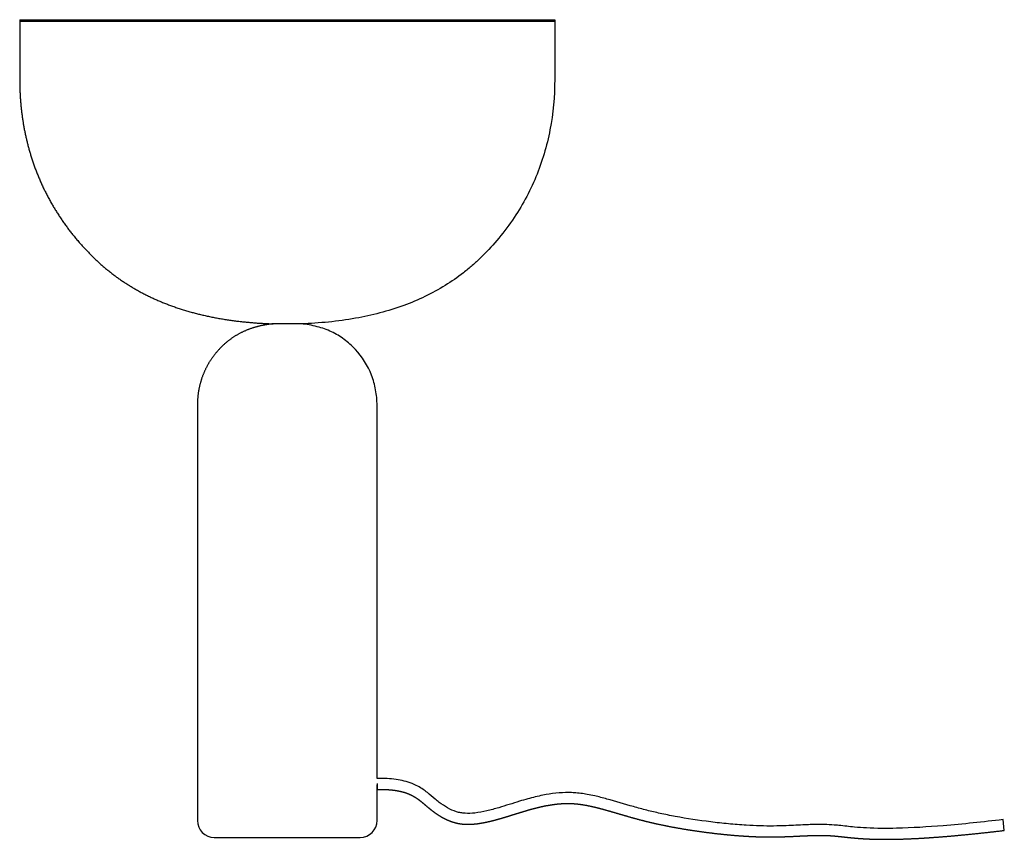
# Model space of a CAD drawing. Header units: millimetres. Extents: x 81.7 to 135.9, y 268.1 to 313.3.
import ezdxf

# ---------------------------------------------------------------- set-up
doc = ezdxf.new("R2010")
doc.units = ezdxf.units.MM
doc.header["$MEASUREMENT"] = 0
doc.layers.add('Make2D$visible$lines', color=7, linetype='Continuous', true_color=0x000000)

msp = doc.modelspace()

# ---------------------------------------------------------------- linework, layer by layer
at = {"layer": 'Make2D$visible$lines'}
for p, q in [((81.674, 313.283), (81.674, 313.183)), ((81.675, 313.283), (81.678, 313.283)), ((111.127, 313.183), (81.675, 313.183)), ((81.678, 313.283), (111.13, 313.283)), ((111.13, 313.183), (111.127, 313.183)), ((111.13, 313.283), (111.13, 313.183)), ((95.632, 296.535), (95.629, 296.535)), ((97.176, 296.535), (95.632, 296.535)), ((91.457, 292.047), (91.457, 269.179)), ((101.348, 271.494), (101.348, 292.047)), ((101.347, 271.221), (101.355, 270.894)), ((101.348, 269.179), (101.348, 271.14)), ((135.885, 268.636), (135.813, 269.232)), ((92.388, 268.248), (92.392, 268.248)), ((92.392, 268.248), (100.417, 268.248))]:
    msp.add_line(p, q, dxfattribs=at)
for centre, start, end in [((92.388, 269.179), 180, 270), ((100.417, 269.179), 270, 0)]:
    msp.add_arc(centre, 0.931, start, end, dxfattribs=at)
for points, knots in [([(81.675, 313.183), (81.674, 312.123), (81.674, 311.062), (81.674, 310.001), (81.674, 309.964), (81.674, 309.927), (81.674, 309.89), (81.675, 309.853), (81.675, 309.816), (81.676, 309.78), (81.676, 309.743), (81.677, 309.706), (81.678, 309.67), (81.678, 309.633), (81.679, 309.597), (81.68, 309.56), (81.681, 309.523), (81.682, 309.486), (81.684, 309.449), (81.685, 309.412), (81.687, 309.376), (81.688, 309.339), (81.69, 309.302), (81.691, 309.265), (81.693, 309.229), (81.695, 309.192), (81.697, 309.156), (81.699, 309.119), (81.701, 309.083), (81.703, 309.047), (81.706, 309.01), (81.708, 308.974), (81.71, 308.938), (81.713, 308.902), (81.716, 308.866), (81.718, 308.83), (81.721, 308.794), (81.724, 308.758), (81.727, 308.722), (81.73, 308.686), (81.733, 308.65), (81.736, 308.615), (81.74, 308.579), (81.743, 308.543), (81.747, 308.508), (81.75, 308.472), (81.754, 308.435), (81.758, 308.397), (81.762, 308.36), (81.766, 308.323), (81.77, 308.285), (81.775, 308.248), (81.779, 308.211), (81.783, 308.174), (81.788, 308.136), (81.793, 308.099), (81.797, 308.063), (81.802, 308.026), (81.807, 307.989), (81.812, 307.952), (81.817, 307.915), (81.823, 307.879), (81.828, 307.842), (81.833, 307.805), (81.838, 307.771), (81.844, 307.737), (81.849, 307.702), (81.854, 307.668), (81.86, 307.634), (81.865, 307.6), (81.871, 307.566), (81.877, 307.532), (81.883, 307.498), (81.888, 307.464), (81.894, 307.43), (81.9, 307.396), (81.906, 307.363), (81.913, 307.329), (81.919, 307.295), (81.926, 307.26), (81.932, 307.224), (81.939, 307.188), (81.946, 307.153), (81.953, 307.118), (81.96, 307.082), (81.967, 307.047), (81.975, 307.012), (81.982, 306.977), (81.99, 306.942), (81.997, 306.907), (82.005, 306.872), (82.012, 306.837), (82.02, 306.802), (82.028, 306.767), (82.036, 306.732), (82.044, 306.698), (82.052, 306.663), (82.06, 306.629), (82.069, 306.594), (82.077, 306.56), (82.086, 306.525), (82.094, 306.491), (82.103, 306.457), (82.111, 306.423), (82.12, 306.389), (82.129, 306.354), (82.138, 306.32), (82.147, 306.287), (82.156, 306.253), (82.165, 306.219), (82.174, 306.185), (82.184, 306.151), (82.193, 306.118), (82.203, 306.084), (82.212, 306.051), (82.223, 306.014), (82.233, 305.978), (82.244, 305.941), (82.255, 305.905), (82.266, 305.869), (82.277, 305.833), (82.288, 305.797), (82.299, 305.761), (82.31, 305.725), (82.321, 305.689), (82.333, 305.653), (82.344, 305.617), (82.356, 305.582), (82.367, 305.546), (82.379, 305.511), (82.391, 305.475), (82.403, 305.44), (82.415, 305.405), (82.427, 305.369), (82.439, 305.334), (82.452, 305.299), (82.465, 305.261), (82.478, 305.224), (82.492, 305.186), (82.506, 305.148), (82.519, 305.111), (82.533, 305.073), (82.547, 305.036), (82.561, 304.999), (82.576, 304.962), (82.59, 304.925), (82.604, 304.888), (82.619, 304.851), (82.633, 304.813), (82.648, 304.776), (82.664, 304.739), (82.679, 304.701), (82.694, 304.664), (82.709, 304.627), (82.725, 304.59), (82.74, 304.553), (82.756, 304.517), (82.771, 304.48), (82.787, 304.443), (82.803, 304.407), (82.819, 304.37), (82.835, 304.334), (82.851, 304.297), (82.868, 304.261), (82.884, 304.225), (82.9, 304.189), (82.917, 304.153), (82.934, 304.117), (82.95, 304.082), (82.967, 304.046), (82.984, 304.01), (83.001, 303.975), (83.018, 303.939), (83.035, 303.904), (83.053, 303.869), (83.07, 303.834), (83.088, 303.798), (83.105, 303.763), (83.124, 303.726), (83.143, 303.689), (83.162, 303.653), (83.181, 303.616), (83.2, 303.579), (83.219, 303.543), (83.238, 303.506), (83.258, 303.47), (83.277, 303.434), (83.297, 303.397), (83.316, 303.361), (83.336, 303.325), (83.356, 303.289), (83.376, 303.254), (83.396, 303.218), (83.416, 303.182), (83.437, 303.147), (83.457, 303.111), (83.476, 303.078), (83.496, 303.045), (83.515, 303.012), (83.535, 302.979), (83.554, 302.946), (83.574, 302.913), (83.594, 302.88), (83.613, 302.847), (83.633, 302.815), (83.653, 302.782), (83.673, 302.75), (83.694, 302.717), (83.714, 302.685), (83.734, 302.653), (83.754, 302.621), (83.776, 302.587), (83.798, 302.553), (83.82, 302.519), (83.842, 302.486), (83.864, 302.452), (83.886, 302.419), (83.908, 302.385), (83.93, 302.352), (83.953, 302.319), (83.975, 302.286), (83.998, 302.253), (84.02, 302.22), (84.043, 302.187), (84.066, 302.154), (84.088, 302.121), (84.111, 302.089), (84.134, 302.056), (84.157, 302.024), (84.181, 301.992), (84.204, 301.96), (84.227, 301.928), (84.25, 301.896), (84.274, 301.864), (84.298, 301.832), (84.321, 301.8), (84.345, 301.769), (84.369, 301.737), (84.392, 301.706), (84.416, 301.675), (84.44, 301.643), (84.464, 301.612), (84.488, 301.581), (84.513, 301.55), (84.537, 301.519), (84.561, 301.489), (84.586, 301.458), (84.612, 301.425), (84.639, 301.392), (84.666, 301.359), (84.693, 301.326), (84.72, 301.293), (84.747, 301.26), (84.774, 301.227), (84.801, 301.195), (84.829, 301.162), (84.856, 301.13), (84.884, 301.098), (84.911, 301.066), (84.939, 301.034), (84.966, 301.002), (84.994, 300.97), (85.022, 300.938), (85.05, 300.907), (85.078, 300.876), (85.106, 300.844), (85.134, 300.813), (85.163, 300.782), (85.187, 300.756), (85.211, 300.73), (85.235, 300.703), (85.259, 300.677), (85.283, 300.651), (85.307, 300.625), (85.332, 300.6), (85.356, 300.574), (85.38, 300.548), (85.405, 300.523), (85.429, 300.497), (85.454, 300.472), (85.479, 300.446), (85.504, 300.42), (85.529, 300.395), (85.554, 300.369), (85.58, 300.344), (85.605, 300.318), (85.63, 300.293), (85.656, 300.268), (85.681, 300.243), (85.707, 300.218), (85.732, 300.193), (85.758, 300.168), (85.784, 300.143), (85.809, 300.118), (85.835, 300.094), (85.861, 300.069), (85.887, 300.045), (85.913, 300.02), (85.939, 299.996), (85.965, 299.972), (85.992, 299.948), (86.018, 299.924), (86.044, 299.9), (86.07, 299.876), (86.097, 299.852), (86.123, 299.829), (86.15, 299.805), (86.177, 299.781), (86.203, 299.758), (86.23, 299.735), (86.258, 299.71), (86.287, 299.685), (86.316, 299.661), (86.344, 299.636), (86.373, 299.612), (86.402, 299.588), (86.431, 299.564), (86.46, 299.54), (86.489, 299.516), (86.518, 299.492), (86.547, 299.468), (86.577, 299.444), (86.606, 299.421), (86.636, 299.397), (86.665, 299.374), (86.695, 299.351), (86.725, 299.328), (86.755, 299.304), (86.783, 299.283), (86.811, 299.261), (86.839, 299.24), (86.868, 299.218), (86.896, 299.197), (86.925, 299.176), (86.954, 299.154), (86.982, 299.133), (87.011, 299.112), (87.04, 299.091), (87.069, 299.07), (87.098, 299.05), (87.128, 299.029), (87.157, 299.008), (87.186, 298.988), (87.217, 298.966), (87.249, 298.945), (87.28, 298.923), (87.311, 298.902), (87.343, 298.88), (87.375, 298.859), (87.406, 298.838), (87.438, 298.817), (87.47, 298.796), (87.502, 298.775), (87.534, 298.754), (87.566, 298.734), (87.598, 298.713), (87.631, 298.693), (87.663, 298.673), (87.696, 298.652), (87.728, 298.632), (87.761, 298.612), (87.794, 298.592), (87.827, 298.572), (87.86, 298.552), (87.893, 298.533), (87.926, 298.513), (87.959, 298.494), (87.992, 298.474), (88.026, 298.455), (88.059, 298.436), (88.093, 298.416), (88.126, 298.397), (88.16, 298.379), (88.194, 298.36), (88.228, 298.341), (88.262, 298.322), (88.296, 298.304), (88.33, 298.285), (88.365, 298.267), (88.397, 298.249), (88.43, 298.232), (88.463, 298.215), (88.496, 298.198), (88.529, 298.18), (88.563, 298.163), (88.596, 298.147), (88.629, 298.13), (88.663, 298.113), (88.696, 298.096), (88.73, 298.08), (88.764, 298.063), (88.797, 298.047), (88.831, 298.03), (88.865, 298.014), (88.899, 297.998), (88.933, 297.982), (88.967, 297.966), (89.002, 297.95), (89.036, 297.934), (89.07, 297.919), (89.105, 297.903), (89.139, 297.887), (89.174, 297.872), (89.208, 297.857), (89.243, 297.842), (89.277, 297.827), (89.312, 297.812), (89.346, 297.797), (89.381, 297.782), (89.416, 297.768), (89.451, 297.753), (89.486, 297.738), (89.521, 297.724), (89.556, 297.71), (89.591, 297.696), (89.626, 297.681), (89.661, 297.667), (89.697, 297.653), (89.734, 297.638), (89.772, 297.624), (89.81, 297.609), (89.848, 297.595), (89.886, 297.58), (89.924, 297.566), (89.962, 297.552), (90, 297.538), (90.039, 297.524), (90.077, 297.51), (90.115, 297.496), (90.154, 297.483), (90.193, 297.469), (90.231, 297.455), (90.27, 297.442), (90.309, 297.429), (90.348, 297.416), (90.387, 297.403), (90.427, 297.389), (90.466, 297.377), (90.505, 297.364), (90.545, 297.351), (90.584, 297.338), (90.624, 297.326), (90.664, 297.313), (90.703, 297.301), (90.743, 297.289), (90.783, 297.277), (90.823, 297.265), (90.863, 297.253), (90.904, 297.241), (90.944, 297.229), (90.984, 297.217), (91.025, 297.206), (91.066, 297.194), (91.106, 297.183), (91.145, 297.172), (91.184, 297.161), (91.223, 297.151), (91.262, 297.14), (91.302, 297.13), (91.341, 297.12), (91.38, 297.109), (91.42, 297.099), (91.459, 297.089), (91.499, 297.079), (91.538, 297.069), (91.578, 297.059), (91.618, 297.05), (91.658, 297.04), (91.698, 297.031), (91.738, 297.021), (91.778, 297.012), (91.819, 297.002), (91.859, 296.993), (91.899, 296.984), (91.94, 296.975), (91.98, 296.966), (92.021, 296.957), (92.062, 296.949), (92.104, 296.94), (92.147, 296.931), (92.19, 296.922), (92.233, 296.913), (92.276, 296.904), (92.319, 296.896), (92.363, 296.887), (92.406, 296.879), (92.449, 296.871), (92.493, 296.862), (92.537, 296.854), (92.58, 296.846), (92.624, 296.838), (92.668, 296.83), (92.712, 296.823), (92.756, 296.815), (92.8, 296.808), (92.844, 296.8), (92.887, 296.793), (92.929, 296.786), (92.971, 296.78), (93.014, 296.773), (93.056, 296.766), (93.099, 296.76), (93.142, 296.753), (93.185, 296.747), (93.227, 296.741), (93.271, 296.734), (93.314, 296.728), (93.357, 296.722), (93.4, 296.716), (93.443, 296.711), (93.487, 296.705), (93.53, 296.699), (93.574, 296.694), (93.617, 296.688), (93.661, 296.683), (93.705, 296.677), (93.748, 296.672), (93.792, 296.667), (93.836, 296.662), (93.88, 296.657), (93.925, 296.652), (93.969, 296.647), (94.013, 296.643), (94.058, 296.638), (94.102, 296.634), (94.147, 296.629), (94.191, 296.625), (94.236, 296.621), (94.281, 296.617), (94.326, 296.613), (94.37, 296.609), (94.415, 296.605), (94.461, 296.601), (94.506, 296.597), (94.551, 296.594), (94.596, 296.59), (94.642, 296.587), (94.687, 296.584), (94.733, 296.58), (94.778, 296.577), (94.824, 296.574), (94.87, 296.571), (94.916, 296.568), (94.962, 296.565), (95.003, 296.563), (95.044, 296.561), (95.085, 296.558), (95.127, 296.556), (95.168, 296.554), (95.21, 296.552), (95.252, 296.55), (95.293, 296.548), (95.335, 296.546), (95.377, 296.544), (95.419, 296.543), (95.46, 296.541), (95.502, 296.539), (95.545, 296.538), (95.587, 296.537), (95.601, 296.536), (95.614, 296.536), (95.628, 296.535)], [294.517734, 294.517734, 294.517734, 294.517734, 326.343298, 326.343298, 326.343298, 327.451995, 327.451995, 327.451995, 328.556043, 328.556043, 328.556043, 329.655495, 329.655495, 329.655495, 330.750408, 330.750408, 330.750408, 331.860622, 331.860622, 331.860622, 332.966246, 332.966246, 332.966246, 334.067338, 334.067338, 334.067338, 335.163956, 335.163956, 335.163956, 336.256156, 336.256156, 336.256156, 337.343996, 337.343996, 337.343996, 338.427533, 338.427533, 338.427533, 339.506821, 339.506821, 339.506821, 340.581917, 340.581917, 340.581917, 341.652877, 341.652877, 341.652877, 342.784284, 342.784284, 342.784284, 343.911164, 343.911164, 343.911164, 345.033582, 345.033582, 345.033582, 346.151602, 346.151602, 346.151602, 347.265286, 347.265286, 347.265286, 348.374697, 348.374697, 348.374697, 349.416856, 349.416856, 349.416856, 350.455324, 350.455324, 350.455324, 351.490152, 351.490152, 351.490152, 352.521389, 352.521389, 352.521389, 353.549088, 353.549088, 353.549088, 354.635259, 354.635259, 354.635259, 355.717562, 355.717562, 355.717562, 356.796057, 356.796057, 356.796057, 357.8708, 357.8708, 357.8708, 358.941847, 358.941847, 358.941847, 360.009255, 360.009255, 360.009255, 361.073079, 361.073079, 361.073079, 362.133373, 362.133373, 362.133373, 363.190192, 363.190192, 363.190192, 364.243587, 364.243587, 364.243587, 365.293613, 365.293613, 365.293613, 366.34032, 366.34032, 366.34032, 367.478457, 367.478457, 367.478457, 368.612772, 368.612772, 368.612772, 369.743326, 369.743326, 369.743326, 370.870184, 370.870184, 370.870184, 371.993408, 371.993408, 371.993408, 373.113058, 373.113058, 373.113058, 374.229195, 374.229195, 374.229195, 375.43114, 375.43114, 375.43114, 376.629125, 376.629125, 376.629125, 377.823221, 377.823221, 377.823221, 379.013497, 379.013497, 379.013497, 380.22156, 380.22156, 380.22156, 381.425803, 381.425803, 381.425803, 382.626295, 382.626295, 382.626295, 383.823103, 383.823103, 383.823103, 385.016291, 385.016291, 385.016291, 386.205924, 386.205924, 386.205924, 387.392061, 387.392061, 387.392061, 388.574764, 388.574764, 388.574764, 389.754091, 389.754091, 389.754091, 390.930097, 390.930097, 390.930097, 392.173811, 392.173811, 392.173811, 393.413915, 393.413915, 393.413915, 394.650472, 394.650472, 394.650472, 395.883539, 395.883539, 395.883539, 397.113174, 397.113174, 397.113174, 398.339431, 398.339431, 398.339431, 399.49257, 399.49257, 399.49257, 400.642796, 400.642796, 400.642796, 401.790149, 401.790149, 401.790149, 402.934668, 402.934668, 402.934668, 404.07639, 404.07639, 404.07639, 405.284292, 405.284292, 405.284292, 406.489129, 406.489129, 406.489129, 407.690939, 407.690939, 407.690939, 408.889758, 408.889758, 408.889758, 410.08562, 410.08562, 410.08562, 411.278558, 411.278558, 411.278558, 412.468601, 412.468601, 412.468601, 413.655779, 413.655779, 413.655779, 414.840116, 414.840116, 414.840116, 416.021637, 416.021637, 416.021637, 417.200364, 417.200364, 417.200364, 418.376317, 418.376317, 418.376317, 419.656035, 419.656035, 419.656035, 420.932494, 420.932494, 420.932494, 422.205713, 422.205713, 422.205713, 423.475708, 423.475708, 423.475708, 424.742492, 424.742492, 424.742492, 426.006075, 426.006075, 426.006075, 427.266466, 427.266466, 427.266466, 428.333849, 428.333849, 428.333849, 429.398937, 429.398937, 429.398937, 430.461731, 430.461731, 430.461731, 431.522283, 431.522283, 431.522283, 432.599969, 432.599969, 432.599969, 433.675652, 433.675652, 433.675652, 434.749503, 434.749503, 434.749503, 435.821698, 435.821698, 435.821698, 436.892413, 436.892413, 436.892413, 437.961829, 437.961829, 437.961829, 439.030126, 439.030126, 439.030126, 440.097492, 440.097492, 440.097492, 441.164113, 441.164113, 441.164113, 442.230181, 442.230181, 442.230181, 443.360471, 443.360471, 443.360471, 444.490589, 444.490589, 444.490589, 445.620774, 445.620774, 445.620774, 446.751265, 446.751265, 446.751265, 447.882307, 447.882307, 447.882307, 449.014144, 449.014144, 449.014144, 450.082259, 450.082259, 450.082259, 451.151501, 451.151501, 451.151501, 452.221992, 452.221992, 452.221992, 453.293824, 453.293824, 453.293824, 454.367088, 454.367088, 454.367088, 455.507065, 455.507065, 455.507065, 456.648865, 456.648865, 456.648865, 457.792594, 457.792594, 457.792594, 458.938361, 458.938361, 458.938361, 460.086273, 460.086273, 460.086273, 461.236435, 461.236435, 461.236435, 462.388954, 462.388954, 462.388954, 463.543934, 463.543934, 463.543934, 464.70148, 464.70148, 464.70148, 465.861695, 465.861695, 465.861695, 467.024684, 467.024684, 467.024684, 468.190547, 468.190547, 468.190547, 469.306192, 469.306192, 469.306192, 470.424638, 470.424638, 470.424638, 471.545971, 471.545971, 471.545971, 472.670279, 472.670279, 472.670279, 473.797647, 473.797647, 473.797647, 474.92816, 474.92816, 474.92816, 476.061904, 476.061904, 476.061904, 477.198961, 477.198961, 477.198961, 478.32543, 478.32543, 478.32543, 479.455293, 479.455293, 479.455293, 480.588629, 480.588629, 480.588629, 481.725516, 481.725516, 481.725516, 482.866031, 482.866031, 482.866031, 484.079718, 484.079718, 484.079718, 485.297664, 485.297664, 485.297664, 486.519958, 486.519958, 486.519958, 487.746688, 487.746688, 487.746688, 488.977942, 488.977942, 488.977942, 490.213808, 490.213808, 490.213808, 491.454371, 491.454371, 491.454371, 492.699717, 492.699717, 492.699717, 493.949929, 493.949929, 493.949929, 495.205091, 495.205091, 495.205091, 496.465285, 496.465285, 496.465285, 497.730592, 497.730592, 497.730592, 498.943229, 498.943229, 498.943229, 500.160667, 500.160667, 500.160667, 501.382976, 501.382976, 501.382976, 502.610221, 502.610221, 502.610221, 503.842471, 503.842471, 503.842471, 505.079791, 505.079791, 505.079791, 506.322245, 506.322245, 506.322245, 507.5699, 507.5699, 507.5699, 508.882613, 508.882613, 508.882613, 510.201175, 510.201175, 510.201175, 511.525657, 511.525657, 511.525657, 512.856129, 512.856129, 512.856129, 514.192661, 514.192661, 514.192661, 515.535322, 515.535322, 515.535322, 516.822731, 516.822731, 516.822731, 518.115844, 518.115844, 518.115844, 519.414718, 519.414718, 519.414718, 520.71941, 520.71941, 520.71941, 522.029976, 522.029976, 522.029976, 523.346471, 523.346471, 523.346471, 524.668949, 524.668949, 524.668949, 525.997464, 525.997464, 525.997464, 527.33207, 527.33207, 527.33207, 528.672819, 528.672819, 528.672819, 530.019762, 530.019762, 530.019762, 531.372951, 531.372951, 531.372951, 532.732436, 532.732436, 532.732436, 534.098267, 534.098267, 534.098267, 535.470492, 535.470492, 535.470492, 536.84916, 536.84916, 536.84916, 538.089959, 538.089959, 538.089959, 539.336002, 539.336002, 539.336002, 540.587324, 540.587324, 540.587324, 541.843956, 541.843956, 541.843956, 543.105933, 543.105933, 543.105933, 543.524396, 543.524396, 543.524396, 543.524396]), ([(111.13, 313.183), (111.13, 312.123), (111.13, 311.062), (111.13, 310.001), (111.13, 309.067), (110.967, 307.227), (110.182, 304.588), (109.087, 302.575), (107.981, 301.134), (107.218, 300.32), (106.59, 299.74), (105.957, 299.217), (104.752, 298.377), (102.783, 297.44), (100.095, 296.745), (98.18, 296.567), (97.176, 296.535)], [295.526764, 295.526764, 295.526764, 295.526764, 1193.67403, 1193.67403, 1193.67403, 1221.694384, 1248.816416, 1275.860606, 1290.044157, 1303.259177, 1309.294052, 1315.665404, 1327.876651, 1353.300149, 1380.720892, 1410.854495, 1410.854495, 1410.854495, 1410.854495]), ([(95.628, 296.535), (95.619, 296.534), (95.61, 296.533), (95.601, 296.532), (95.575, 296.53), (95.55, 296.527), (95.524, 296.524), (95.499, 296.521), (95.474, 296.517), (95.449, 296.514), (95.424, 296.511), (95.399, 296.507), (95.374, 296.504), (95.349, 296.5), (95.324, 296.496), (95.299, 296.492), (95.273, 296.488), (95.247, 296.484), (95.221, 296.48), (95.195, 296.475), (95.17, 296.471), (95.144, 296.466), (95.119, 296.461), (95.093, 296.456), (95.068, 296.451), (95.042, 296.446), (95.017, 296.441), (94.992, 296.436), (94.967, 296.43), (94.942, 296.425), (94.917, 296.419), (94.893, 296.413), (94.868, 296.407), (94.843, 296.401), (94.82, 296.396), (94.797, 296.39), (94.774, 296.384), (94.751, 296.378), (94.729, 296.372), (94.706, 296.366), (94.683, 296.359), (94.661, 296.353), (94.638, 296.347), (94.616, 296.34), (94.593, 296.333), (94.571, 296.327), (94.549, 296.32), (94.527, 296.313), (94.505, 296.306), (94.482, 296.298), (94.458, 296.291), (94.435, 296.283), (94.412, 296.275), (94.389, 296.267), (94.366, 296.259), (94.343, 296.251), (94.321, 296.242), (94.298, 296.234), (94.276, 296.225), (94.253, 296.217), (94.231, 296.208), (94.208, 296.199), (94.186, 296.19), (94.164, 296.181), (94.142, 296.172), (94.12, 296.163), (94.098, 296.153), (94.076, 296.144), (94.054, 296.134), (94.033, 296.124), (94.011, 296.115), (93.99, 296.105), (93.968, 296.095), (93.947, 296.085), (93.926, 296.074), (93.904, 296.064), (93.883, 296.054), (93.862, 296.043), (93.841, 296.032), (93.82, 296.022), (93.799, 296.011), (93.779, 296), (93.758, 295.989), (93.737, 295.977), (93.717, 295.966), (93.697, 295.955), (93.678, 295.944), (93.659, 295.933), (93.639, 295.922), (93.62, 295.911), (93.601, 295.899), (93.582, 295.888), (93.563, 295.876), (93.544, 295.865), (93.525, 295.853), (93.506, 295.841), (93.487, 295.829), (93.468, 295.817), (93.45, 295.805), (93.431, 295.792), (93.413, 295.78), (93.394, 295.768), (93.376, 295.755), (93.358, 295.742), (93.339, 295.73), (93.321, 295.717), (93.303, 295.704), (93.285, 295.691), (93.267, 295.678), (93.249, 295.665), (93.231, 295.651), (93.214, 295.638), (93.196, 295.625), (93.179, 295.611), (93.161, 295.598), (93.144, 295.584), (93.127, 295.57), (93.11, 295.556), (93.092, 295.542), (93.075, 295.528), (93.058, 295.514), (93.041, 295.5), (93.024, 295.486), (93.007, 295.471), (92.99, 295.456), (92.972, 295.44), (92.954, 295.425), (92.936, 295.409), (92.919, 295.393), (92.901, 295.377), (92.884, 295.361), (92.867, 295.345), (92.849, 295.329), (92.832, 295.312), (92.815, 295.296), (92.798, 295.279), (92.781, 295.262), (92.764, 295.246), (92.747, 295.229), (92.73, 295.212), (92.714, 295.195), (92.697, 295.177), (92.681, 295.16), (92.664, 295.143), (92.648, 295.125), (92.632, 295.108), (92.615, 295.09), (92.599, 295.072), (92.583, 295.054), (92.567, 295.036), (92.552, 295.018), (92.536, 295), (92.52, 294.981), (92.505, 294.963), (92.489, 294.944), (92.474, 294.926), (92.458, 294.907), (92.443, 294.888), (92.428, 294.869), (92.413, 294.85), (92.4, 294.834), (92.388, 294.818), (92.375, 294.802), (92.363, 294.786), (92.351, 294.769), (92.338, 294.753), (92.326, 294.736), (92.314, 294.72), (92.302, 294.703), (92.29, 294.686), (92.278, 294.67), (92.266, 294.653), (92.254, 294.636), (92.242, 294.618), (92.23, 294.601), (92.219, 294.584), (92.207, 294.566), (92.195, 294.549), (92.184, 294.531), (92.172, 294.513), (92.161, 294.496), (92.149, 294.478), (92.138, 294.46), (92.127, 294.442), (92.116, 294.424), (92.105, 294.406), (92.094, 294.388), (92.083, 294.369), (92.072, 294.351), (92.062, 294.333), (92.051, 294.314), (92.04, 294.296), (92.03, 294.277), (92.019, 294.258), (92.009, 294.24), (91.999, 294.221), (91.989, 294.202), (91.979, 294.183), (91.969, 294.164), (91.959, 294.145), (91.949, 294.126), (91.939, 294.107), (91.929, 294.087), (91.92, 294.068), (91.91, 294.049), (91.901, 294.029), (91.891, 294.01), (91.882, 293.99), (91.873, 293.971), (91.864, 293.952), (91.856, 293.932), (91.847, 293.913), (91.838, 293.893), (91.83, 293.874), (91.821, 293.854), (91.813, 293.834), (91.805, 293.815), (91.796, 293.795), (91.788, 293.775), (91.78, 293.755), (91.772, 293.735), (91.764, 293.714), (91.756, 293.694), (91.748, 293.673), (91.741, 293.653), (91.733, 293.632), (91.725, 293.611), (91.718, 293.59), (91.711, 293.57), (91.703, 293.549), (91.696, 293.528), (91.689, 293.507), (91.682, 293.486), (91.675, 293.465), (91.669, 293.443), (91.662, 293.422), (91.656, 293.401), (91.649, 293.38), (91.643, 293.359), (91.637, 293.338), (91.631, 293.317), (91.625, 293.296), (91.619, 293.275), (91.613, 293.253), (91.608, 293.232), (91.602, 293.21), (91.597, 293.189), (91.591, 293.167), (91.586, 293.145), (91.58, 293.123), (91.575, 293.101), (91.57, 293.079), (91.565, 293.056), (91.56, 293.034), (91.556, 293.012), (91.551, 292.989), (91.546, 292.967), (91.542, 292.944), (91.538, 292.922), (91.533, 292.899), (91.529, 292.876), (91.525, 292.854), (91.521, 292.831), (91.518, 292.808), (91.514, 292.785), (91.51, 292.762), (91.507, 292.739), (91.504, 292.716), (91.5, 292.693), (91.497, 292.67), (91.494, 292.647), (91.491, 292.623), (91.488, 292.6), (91.486, 292.577), (91.483, 292.553), (91.481, 292.53), (91.479, 292.506), (91.476, 292.485), (91.475, 292.463), (91.473, 292.442), (91.471, 292.42), (91.469, 292.398), (91.468, 292.377), (91.466, 292.355), (91.465, 292.333), (91.464, 292.311), (91.463, 292.29), (91.462, 292.268), (91.461, 292.246), (91.46, 292.224), (91.459, 292.202), (91.458, 292.18), (91.458, 292.158), (91.457, 292.135), (91.457, 292.113), (91.457, 292.091), (91.457, 292.069), (91.457, 292.047)], [543.524396, 543.524396, 543.524396, 543.524396, 543.801143, 543.801143, 543.801143, 544.571301, 544.571301, 544.571301, 545.335057, 545.335057, 545.335057, 546.09258, 546.09258, 546.09258, 546.844039, 546.844039, 546.844039, 547.634609, 547.634609, 547.634609, 548.418762, 548.418762, 548.418762, 549.196709, 549.196709, 549.196709, 549.968668, 549.968668, 549.968668, 550.734857, 550.734857, 550.734857, 551.495499, 551.495499, 551.495499, 552.207798, 552.207798, 552.207798, 552.915559, 552.915559, 552.915559, 553.618975, 553.618975, 553.618975, 554.318244, 554.318244, 554.318244, 555.013564, 555.013564, 555.013564, 555.746935, 555.746935, 555.746935, 556.476333, 556.476333, 556.476333, 557.202001, 557.202001, 557.202001, 557.924185, 557.924185, 557.924185, 558.643133, 558.643133, 558.643133, 559.359094, 559.359094, 559.359094, 560.072321, 560.072321, 560.072321, 560.783065, 560.783065, 560.783065, 561.491581, 561.491581, 561.491581, 562.198122, 562.198122, 562.198122, 562.902945, 562.902945, 562.902945, 563.606304, 563.606304, 563.606304, 564.276561, 564.276561, 564.276561, 564.945939, 564.945939, 564.945939, 565.61466, 565.61466, 565.61466, 566.282945, 566.282945, 566.282945, 566.951014, 566.951014, 566.951014, 567.619086, 567.619086, 567.619086, 568.287379, 568.287379, 568.287379, 568.95611, 568.95611, 568.95611, 569.617293, 569.617293, 569.617293, 570.279318, 570.279318, 570.279318, 570.94239, 570.94239, 570.94239, 571.606711, 571.606711, 571.606711, 572.272476, 572.272476, 572.272476, 572.980289, 572.980289, 572.980289, 573.689854, 573.689854, 573.689854, 574.401174, 574.401174, 574.401174, 575.114251, 575.114251, 575.114251, 575.829093, 575.829093, 575.829093, 576.545706, 576.545706, 576.545706, 577.2641, 577.2641, 577.2641, 577.984288, 577.984288, 577.984288, 578.706285, 578.706285, 578.706285, 579.430108, 579.430108, 579.430108, 580.155779, 580.155779, 580.155779, 580.883321, 580.883321, 580.883321, 581.49592, 581.49592, 581.49592, 582.109875, 582.109875, 582.109875, 582.725206, 582.725206, 582.725206, 583.341933, 583.341933, 583.341933, 583.971332, 583.971332, 583.971332, 584.602226, 584.602226, 584.602226, 585.234645, 585.234645, 585.234645, 585.868618, 585.868618, 585.868618, 586.504176, 586.504176, 586.504176, 587.142747, 587.142747, 587.142747, 587.782981, 587.782981, 587.782981, 588.424914, 588.424914, 588.424914, 589.068589, 589.068589, 589.068589, 589.714047, 589.714047, 589.714047, 590.361334, 590.361334, 590.361334, 591.010497, 591.010497, 591.010497, 591.648544, 591.648544, 591.648544, 592.28849, 592.28849, 592.28849, 592.930386, 592.930386, 592.930386, 593.574285, 593.574285, 593.574285, 594.232007, 594.232007, 594.232007, 594.891925, 594.891925, 594.891925, 595.554102, 595.554102, 595.554102, 596.218605, 596.218605, 596.218605, 596.885502, 596.885502, 596.885502, 597.542889, 597.542889, 597.542889, 598.202724, 598.202724, 598.202724, 598.86508, 598.86508, 598.86508, 599.530031, 599.530031, 599.530031, 600.209817, 600.209817, 600.209817, 600.892458, 600.892458, 600.892458, 601.578038, 601.578038, 601.578038, 602.266646, 602.266646, 602.266646, 602.958374, 602.958374, 602.958374, 603.653314, 603.653314, 603.653314, 604.351563, 604.351563, 604.351563, 605.05322, 605.05322, 605.05322, 605.758384, 605.758384, 605.758384, 606.46716, 606.46716, 606.46716, 607.114722, 607.114722, 607.114722, 607.765437, 607.765437, 607.765437, 608.419387, 608.419387, 608.419387, 609.076656, 609.076656, 609.076656, 609.737329, 609.737329, 609.737329, 610.401496, 610.401496, 610.401496, 611.069236, 611.069236, 611.069236, 611.069236]), ([(101.348, 292.047), (101.348, 292.332), (101.298, 292.898), (100.992, 293.99), (100.387, 294.954), (99.558, 295.695), (98.846, 296.12), (98.044, 296.406), (97.473, 296.505), (97.176, 296.535)], [922.33347, 922.33347, 922.33347, 922.33347, 930.893882, 939.334977, 956.174221, 964.446204, 972.54831, 980.911239, 989.87768, 989.87768, 989.87768, 989.87768]), ([(135.813, 269.232), (134.718, 269.101), (132.767, 268.894), (130.257, 268.737), (128.627, 268.744), (127.568, 268.819), (126.978, 268.89), (126.42, 268.944), (125.926, 268.966), (125.395, 268.961), (124.7, 268.933), (123.999, 268.895), (122.914, 268.865), (121.849, 268.897), (120.695, 268.992), (119.39, 269.137), (118.134, 269.328), (116.964, 269.561), (116.319, 269.713), (115.83, 269.842), (115.097, 270.044), (114.27, 270.298), (113.421, 270.521), (112.941, 270.619), (112.568, 270.677), (112.232, 270.711), (111.531, 270.738), (110.665, 270.632), (109.77, 270.41), (108.961, 270.173), (108.216, 269.928), (107.395, 269.705), (106.778, 269.585), (106.297, 269.561), (105.958, 269.601), (105.626, 269.682), (105.221, 269.866), (104.843, 270.124), (104.477, 270.413), (104.192, 270.667), (103.781, 270.978), (103.221, 271.276), (102.537, 271.437), (101.886, 271.495), (101.534, 271.498), (101.348, 271.494)], [363.379407, 363.379407, 363.379407, 363.379407, 396.482363, 422.239905, 438.786703, 445.345585, 454.087975, 456.591509, 462.161429, 468.94189, 472.504984, 483.014552, 490.010918, 505.075375, 514.935431, 524.748387, 544.479579, 553.024438, 560.542949, 564.355424, 568.176388, 583.36721, 590.298577, 594.509179, 598.056253, 601.621036, 604.6541, 619.059683, 627.659876, 632.318538, 644.325703, 651.185775, 657.846139, 663.163565, 665.576009, 668.06843, 673.370496, 678.85111, 681.770586, 687.362535, 690.305869, 697.201673, 706.252791, 711.232913, 716.809636, 716.809636, 716.809636, 716.809636])]:
    msp.add_open_spline(points, degree=3, knots=knots, dxfattribs=at)
msp.add_rational_spline([(101.355, 270.894), (101.547, 270.899), (101.739, 270.896), (101.931, 270.884), (102.092, 270.875), (102.253, 270.857), (102.413, 270.832), (102.661, 270.791), (102.901, 270.727), (103.123, 270.632), (103.213, 270.593), (103.301, 270.549), (103.386, 270.5), (103.463, 270.454), (103.539, 270.405), (103.611, 270.352), (103.682, 270.301), (103.75, 270.247), (103.817, 270.191), (103.894, 270.127), (103.971, 270.062), (104.047, 269.996), (104.181, 269.882), (104.318, 269.773), (104.459, 269.668), (104.599, 269.563), (104.745, 269.467), (104.896, 269.379), (105.046, 269.291), (105.204, 269.215), (105.366, 269.152), (105.533, 269.088), (105.705, 269.041), (105.881, 269.01), (106.066, 268.98), (106.252, 268.968), (106.438, 268.973), (106.638, 268.978), (106.836, 268.997), (107.033, 269.03), (107.251, 269.066), (107.468, 269.111), (107.682, 269.165), (107.921, 269.226), (108.158, 269.292), (108.394, 269.364), (108.724, 269.463), (109.048, 269.569), (109.371, 269.666), (109.658, 269.754), (109.947, 269.834), (110.238, 269.905), (110.535, 269.978), (110.835, 270.034), (111.138, 270.074), (111.437, 270.113), (111.737, 270.128), (112.037, 270.117), (112.342, 270.106), (112.646, 270.064), (112.951, 270.003), (113.28, 269.938), (113.611, 269.852), (113.943, 269.759), (114.31, 269.656), (114.678, 269.545), (115.05, 269.438), (115.466, 269.316), (115.884, 269.204), (116.305, 269.101), (116.778, 268.988), (117.253, 268.888), (117.731, 268.802), (118.24, 268.709), (118.751, 268.628), (119.264, 268.559), (119.771, 268.49), (120.28, 268.432), (120.79, 268.385), (121.262, 268.341), (121.735, 268.309), (122.209, 268.291), (122.616, 268.276), (123.025, 268.272), (123.433, 268.28), (123.824, 268.29), (124.216, 268.305), (124.607, 268.326), (124.942, 268.342), (125.274, 268.358), (125.602, 268.362), (125.894, 268.366), (126.185, 268.357), (126.476, 268.335), (126.635, 268.321), (126.794, 268.305), (126.952, 268.287), (127.163, 268.263), (127.375, 268.241), (127.586, 268.221), (127.824, 268.199), (128.061, 268.182), (128.299, 268.17), (128.602, 268.156), (128.905, 268.147), (129.208, 268.146), (129.595, 268.144), (129.981, 268.15), (130.368, 268.164), (130.857, 268.181), (131.346, 268.207), (131.835, 268.241), (132.447, 268.284), (133.058, 268.335), (133.668, 268.395), (134.408, 268.467), (135.147, 268.547), (135.885, 268.636)], [0.999999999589, 0.999424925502, 0.999424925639, 1, 0.999139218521, 0.999139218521, 1, 1, 1, 1, 0.998749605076, 0.998749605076, 1, 0.999158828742, 0.999158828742, 1, 0.999659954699, 0.999659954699, 1, 0.999991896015, 0.999991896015, 1, 0.999648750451, 0.999648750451, 1, 0.998948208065, 0.998948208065, 1, 0.997867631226, 0.997867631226, 1, 0.996786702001, 0.996786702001, 1, 0.997048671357, 0.997048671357, 1, 0.998418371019, 0.998418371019, 1, 0.999378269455, 0.999378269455, 1, 0.999805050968, 0.999805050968, 1, 1, 1, 1, 0.999711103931, 0.999711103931, 1, 0.999013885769, 0.999013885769, 1, 0.997726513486, 0.997726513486, 1, 1, 1, 1, 1, 1, 1, 1, 1, 1, 0.999842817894, 0.999842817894, 1, 0.999729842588, 0.999729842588, 1, 0.99982660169, 0.99982660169, 1, 0.999842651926, 0.999842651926, 1, 0.999754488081, 0.999754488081, 1, 0.999727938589, 0.999727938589, 1, 0.999934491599, 0.999934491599, 1, 1, 1, 1, 0.999310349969, 0.999310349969, 1, 0.999923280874, 0.999923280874, 1, 0.999970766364, 0.999970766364, 1, 0.99986063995, 0.99986063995, 1, 0.999834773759, 0.999834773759, 1, 0.999863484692, 0.999863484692, 1, 0.9999034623, 0.9999034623, 1, 0.999935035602, 0.999935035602, 1, 0.999958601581, 0.999958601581, 1], degree=3, knots=[3.269497, 3.269497, 3.269497, 3.269497, 9.036621, 9.036621, 9.036621, 13.885962, 13.885962, 13.885962, 21.298176, 21.298176, 21.298176, 24.24223, 24.24223, 24.24223, 26.941161, 26.941161, 26.941161, 29.549367, 29.549367, 29.549367, 32.569565, 32.569565, 32.569565, 37.840213, 37.840213, 37.840213, 43.076493, 43.076493, 43.076493, 48.306826, 48.306826, 48.306826, 53.657907, 53.657907, 53.657907, 59.243785, 59.243785, 59.243785, 65.229378, 65.229378, 65.229378, 71.854739, 71.854739, 71.854739, 79.255252, 79.255252, 79.255252, 89.47544, 89.47544, 89.47544, 98.477553, 98.477553, 98.477553, 107.637606, 107.637606, 107.637606, 116.648997, 116.648997, 116.648997, 125.87196, 125.87196, 125.87196, 136.094909, 136.094909, 136.094909, 147.62872, 147.62872, 147.62872, 160.619392, 160.619392, 160.619392, 175.194783, 175.194783, 175.194783, 190.711073, 190.711073, 190.711073, 206.072697, 206.072697, 206.072697, 220.292759, 220.292759, 220.292759, 232.535741, 232.535741, 232.535741, 244.292565, 244.292565, 244.292565, 254.248409, 254.248409, 254.248409, 262.992482, 262.992482, 262.992482, 267.777091, 267.777091, 267.777091, 274.153873, 274.153873, 274.153873, 281.302423, 281.302423, 281.302423, 290.39476, 290.39476, 290.39476, 301.992997, 301.992997, 301.992997, 316.68917, 316.68917, 316.68917, 335.081434, 335.081434, 335.081434, 357.379407, 357.379407, 357.379407, 357.379407], dxfattribs=at)

doc.saveas('drawing.dxf')
